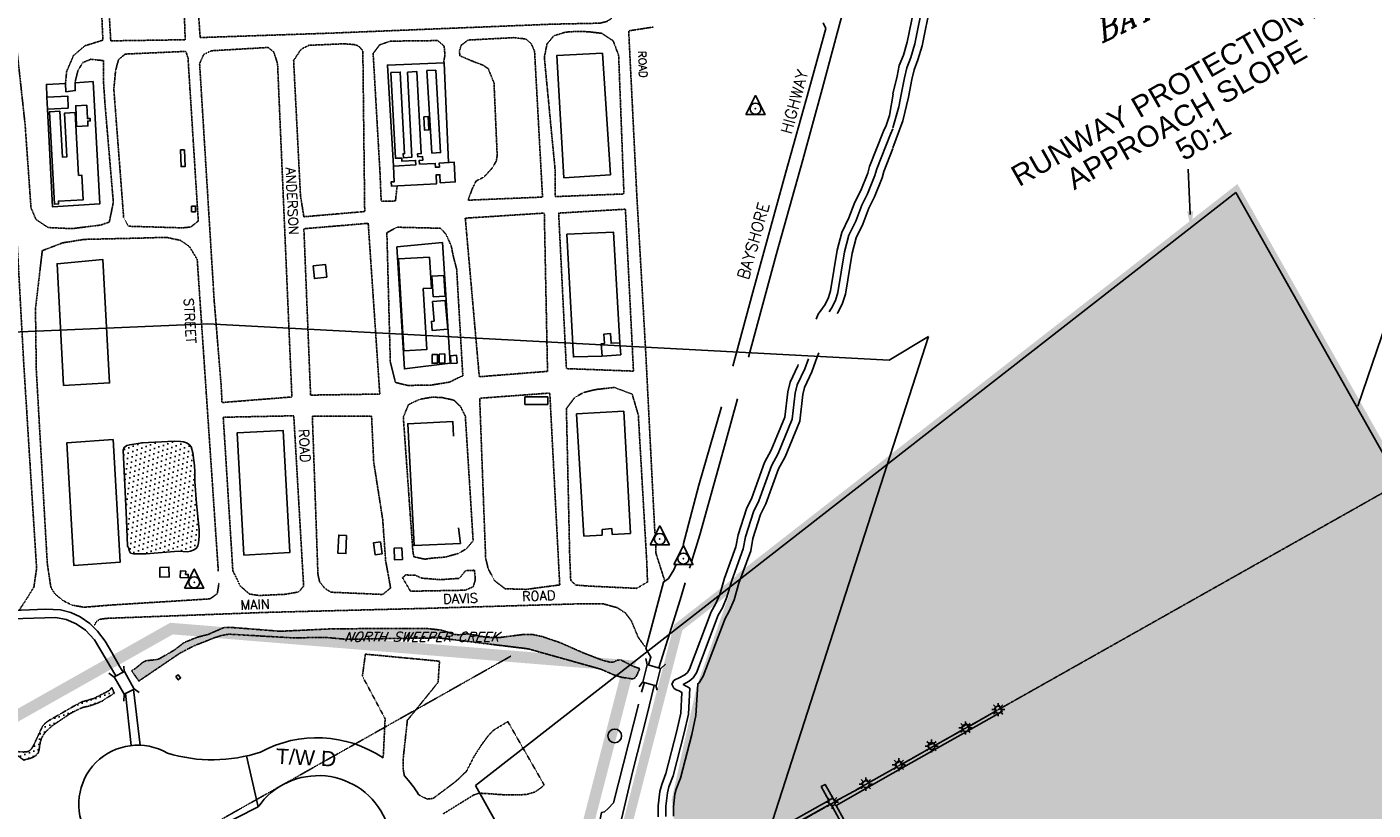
# Model space of a CAD drawing. Header units: feet. Extents: x 0 to 208040, y 0 to 211214.
# Tile 67 of 71: x 199729 to 203259, y 203814 to 205868. Entities that reach past the tile are written whole.
import ezdxf
from ezdxf.enums import TextEntityAlignment as Align

# ---------------------------------------------------------------- set-up
doc = ezdxf.new("R2010")
doc.units = ezdxf.units.FT
doc.header["$LTSCALE"] = 0.5
doc.header["$MEASUREMENT"] = 0
doc.header["$XCLIPFRAME"] = 0
for name, pattern in [('CENTER2', [1.125, 0.75, -0.125, 0.125, -0.125]), ('D100S10', [1, 0.5, 0.5]), ('D80S10', [1, 0.5, 0.5]), ('HIDDEN2', [0.1875, 0.125, -0.0625]), ('PHANTOM2', [1.25, 0.625, -0.125, 0.125, -0.125, 0.125, -0.125])]:
    doc.linetypes.add(name, pattern=pattern)
doc.layers.get('0').update_dxf_attribs({"linetype": 'CONTINUOUS'})
for name, color, linetype in [('1-RPZ', 2, 'CONTINUOUS'), ('1-RUNWAYCL', 5, 'CENTER2'), ('ABBANDONTW', 5, 'HIDDEN2'), ('AIR-PAVED', 1, 'CONTINUOUS'), ('AIR-PAVED-T', 7, 'CONTINUOUS'), ('BRIDGE', 11, 'CONTINUOUS'), ('COAST', 5, 'CONTINUOUS'), ('COAST-LT1', 5, 'D80S10'), ('COAST-LT2', 5, 'D100S10'), ('CONC', 5, 'CONTINUOUS'), ('CONC-PAD', 5, 'CONTINUOUS'), ('DOCK-SEAWALL', 11, 'CONTINUOUS'), ('EX-ELECGATE', 11, 'CONTINUOUS'), ('f-apboundarytext', 42, 'CONTINUOUS'), ('f-atseasement', 251, 'CENTER2'), ('F-BRL', 110, 'PHANTOM2'), ('F-EASEMENTHATCH', 1, 'CONTINUOUS'), ('Future Property Line', 251, 'PHANTOM2'), ('HV-CONTROL', 11, 'CONTINUOUS'), ('image', 7, 'CONTINUOUS'), ('LAKE', 11, 'CONTINUOUS'), ('MA-BLDG', 11, 'CONTINUOUS'), ('MI-BLDG', 11, 'CONTINUOUS'), ('R-DIRT', 11, 'HIDDEN2'), ('R-DIRT-T', 1, 'CONTINUOUS'), ('R-PAVED', 11, 'CONTINUOUS'), ('R-PAVED-T', 1, 'CONTINUOUS'), ('RUNWAYLIGHTS', 11, 'CONTINUOUS'), ('STREAM', 11, 'PHANTOM2'), ('TAXIWYPAVED', 5, 'CONTINUOUS'), ('TEXT', 1, 'CONTINUOUS'), ('Water', 5, 'CONTINUOUS')]:
    doc.layers.add(name, color=color, linetype=linetype)
doc.styles.add('ARIAL', font='ARIAL.TTF')
doc.styles.add('CVFONT05', font='ROMANC')
picture_1 = doc.add_image_def('image1.jpg', size_in_pixel=(2000, 2400))

# ---------------------------------------------------------------- blocks, each defined once
blk = doc.blocks.new('HV-CONTROL', base_point=(0, 18.8))
blk.add_lwpolyline([(-25.1, 3.2), (24.9, 3.2), (-0.1, 53.2)], close=True)
blk.add_circle((-0.1, 18.8), 14.4)
blk.add_point((-0.1, 18.8))

msp = doc.modelspace()

# ---------------------------------------------------------------- hatches: boundary and pattern name
at = {"layer": 'F-EASEMENTHATCH'}
h = msp.add_hatch(dxfattribs=at)
h.set_pattern_fill('AR-SAND', color=256, scale=20, style=0)
h.set_pattern_definition([(37.5, (0, 0), (-1.259867, 38.5364754), [0, -30.4, 0, -34, 0, -32.5]), (7.5, (0, 0), (35.395534, 56.442921), [0, -16.4, 0, -27.4, 0, -10.5]), (327.5, (-24.6, 0), (62.2828372, 0.113181), [0, -10, 0, -36, 0, -47]), (317.5, (-24.6, 0), (60.122532, 17.553511), [0, -5, 0, -23.6, 0, -27])])
h.paths.add_polyline_path([(202898.7, 205433.2), (201598, 204418.8), (201498, 204137), (201432.5, 203841), (201444, 203740), (201504, 203760.5), (201571, 203745.5), (201597.5, 203697), (201578.5, 203657.5), (201535.5, 203648), (201541.5, 203625.5), (201539.5, 203588), (201524.5, 203550.5), (201440, 203505.5), (201387, 203129), (201363.9, 203065.3), (201396.5, 203007.5), (203758.3, 203908.8)])
at = {"layer": 'Water'}
h = msp.add_hatch(dxfattribs=at)
h.set_pattern_fill('DOTS', color=256, scale=200, angle=20, style=0)
h.paths.add_polyline_path([(199993.1, 204506.7), (199990.1, 204575.3), (199981.4, 204757.8), (199984.3, 204765.3), (199991.4, 204769.8), (199999.1, 204772.3), (200031.8, 204777.1), (200115, 204781.2), (200131.6, 204780.7), (200139.6, 204779.5), (200147.4, 204776.9), (200154.6, 204772.7), (200160.2, 204766.8), (200164.4, 204751.1), (200168.3, 204718.2), (200169.2, 204701.2), (200169.5, 204676.2), (200173.6, 204618), (200180.6, 204548.8), (200180.9, 204531.3), (200179.6, 204514.8), (200177.3, 204506.9), (200172.9, 204500.1), (200165.5, 204496.2), (200158, 204493.1), (200150.1, 204491.7), (200127.1, 204493), (200041.8, 204486.4), (200009.2, 204486.2), (200001.3, 204488), (199997.2, 204495.1), (199995.7, 204503)])
h = msp.add_hatch(dxfattribs=at)
h.set_pattern_fill('DOTS', color=256, scale=200, angle=20, style=0)
h.paths.add_polyline_path([(200003.6, 204180), (200012.9, 204184.8), (200033.8, 204202.1), (200042, 204206), (200068, 204208.7), (200076.5, 204211.1), (200116.5, 204234.2), (200139.6, 204252.2), (200146.9, 204255.8), (200176.2, 204267.6), (200204.2, 204274.7), (200245, 204292.4), (200260.4, 204293.6), (200393.8, 204283.2), (200536.1, 204289.9), (200778.9, 204290.3), (200815.3, 204286.4), (200849.6, 204275.2), (200860.5, 204273.9), (200885.4, 204276.4), (200932.4, 204267.8), (200953.5, 204266.4), (200971.8, 204267.1), (201033.4, 204275.1), (201055.4, 204274.7), (201081.1, 204269.1), (201126.6, 204253.6), (201192.4, 204224.7), (201240.9, 204206.3), (201257.9, 204202.3), (201267.3, 204202), (201277.4, 204207.5), (201286.3, 204208), (201318.9, 204191.3), (201336.3, 204185.4), (201326.2, 204162.8), (201318.8, 204158.1), (201288.8, 204162.5), (201269.5, 204168.3), (201234.7, 204183.6), (201043.3, 204237.2), (200809.1, 204265.8), (200566.5, 204262.1), (200509.6, 204267.1), (200428.4, 204265.8), (200259.8, 204275.4), (200241.3, 204272.6), (200223.9, 204267.2), (200166.8, 204244.6), (200130.4, 204225.7), (200022.8, 204152.7)])
h = msp.add_hatch(dxfattribs=at)
h.set_pattern_fill('DOTS', color=256, scale=200, angle=20, style=0)
h.paths.add_polyline_path([(199656.2, 203965.4), (199663.1, 203964.6), (199671.7, 203964.4), (199679.6, 203966.1), (199687.7, 203966.4), (199694.9, 203969.7), (199702.8, 203967.9), (199720.1, 203966.6), (199728.5, 203966.9), (199736.3, 203969.7), (199742.2, 203976.4), (199747.3, 203985), (199770.4, 204034.4), (199776.1, 204040.9), (199786.5, 204049), (199867.5, 204095.5), (199875, 204098.5), (199904.2, 204106.8), (199940, 204125), (199946.8, 204129.4), (199952, 204135.9), (199958.4, 204120.6), (199933.9, 204105.4), (199927.3, 204100.7), (199917.2, 204096), (199896.9, 204088.4), (199874.7, 204083), (199867.1, 204079.9), (199844.6, 204068.6), (199793.4, 204033.9), (199777.5, 204018.2), (199772.3, 204011.4), (199767.7, 204002.7), (199764.4, 203992.8), (199761.1, 203971.9), (199758.8, 203963.8), (199753.1, 203957.7), (199743.7, 203951.8), (199721.1, 203945.3), (199707.6, 203955.4), (199699.5, 203957.5), (199682.9, 203952.9), (199666.5, 203951.7), (199657.5, 203951.5)])

# ---------------------------------------------------------------- linework, layer by layer
at = {"layer": '1-RPZ'}
for p, q in [((202779.4, 205375.5), (202773.8, 205494.7)), ((200905.3, 203878.6, 17.9), (202898.7, 205433.2, 17.9)), ((202898.7, 205433.2, 17.9), (203758.3, 203908.8, 17.9)), ((200905.3, 203878.6), (201396.5, 203007.5))]:
    msp.add_line(p, q, dxfattribs=at)
msp.add_solid([(202787.4, 205384.6), (202771.5, 205383.9), (202781.7, 205336.3)], dxfattribs=at)
at = {"layer": '1-RUNWAYCL'}
msp.add_line((194428.7, 199652.5), (203328.5, 204671), dxfattribs=at)
at = {"layer": 'ABBANDONTW'}
for p, q in [((200616.7, 204223.2, 8.3), (200609, 204165.2, 8.3)), ((200811.1, 204204.7, 8.3), (200616.7, 204223.2, 8.3)), ((200807.4, 204149.3, 8.3), (200811.1, 204204.7, 8.3)), ((200609, 204165.2, 8.3), (200668.5, 204054, 8.3)), ((200726.8, 204049.7, 8.3), (200807.4, 204149.3, 8.3)), ((200668.5, 204054, 8.3), (200663.5, 203951.4, 8.3)), ((200715.9, 203949.3, 8.3), (200726.8, 204049.7, 8.3)), ((200990.2, 204046.3, 8.3), (200953.5, 204024.2, 8.3)), ((201085.2, 203880.8, 8.3), (200990.2, 204046.3, 8.3)), ((200938.1, 204008.4, 8.3), (200919.4, 203982.8, 8.3)), ((200953.5, 204024.2, 8.3), (200938.1, 204008.4, 8.3)), ((200919.4, 203982.8, 8.3), (200900.9, 203953.6, 8.3)), ((200716, 203920.6, 8.3), (200715.9, 203949.3, 8.3)), ((200900.9, 203953.6, 8.3), (200881.9, 203916.2, 8.3)), ((200719, 203904.2, 8.3), (200716, 203920.6, 8.3)), ((200881.9, 203916.2, 8.3), (200854.2, 203889.8, 8.3)), ((200854.2, 203889.8, 8.3), (200794, 203844.7, 8.3)), ((201062.2, 203862, 8.3), (201077.8, 203873.5, 8.3)), ((201077.8, 203873.5, 8.3), (201085.2, 203880.8, 8.3)), ((200766.7, 203848.8, 8.3), (200756.4, 203854.8, 8.3)), ((200779.1, 203843.4, 8.3), (200766.7, 203848.8, 8.3)), ((200794, 203844.7, 8.3), (200779.1, 203843.4, 8.3)), ((200820.3, 203804.2, 8.3), (200899.4, 203853.2, 8.3)), ((200899.4, 203853.2, 8.3), (200914.7, 203858.7, 8.3)), ((200914.7, 203858.7, 8.3), (200935.2, 203857.7, 8.3)), ((200935.2, 203857.7, 8.3), (200974.7, 203854.8, 8.3)), ((200974.7, 203854.8, 8.3), (201015.6, 203854, 8.3)), ((201015.6, 203854, 8.3), (201039.6, 203855.5, 8.3)), ((201039.6, 203855.5, 8.3), (201062.2, 203862, 8.3))]:
    msp.add_line(p, q, dxfattribs=at)
at = {"layer": 'AIR-PAVED'}
msp.add_line((200522.8, 203893.3), (200522.8, 203893.3), dxfattribs=at)
at = {"layer": 'BRIDGE'}
for points in [[(199984.4, 204177.7), (199983.2, 204192.1)], [(201355.3, 204195.2), (201352.4, 204211.5)], [(201391.7, 204185.9), (201403.4, 204196.9)], [(199958.5, 204163), (199944.1, 204173.5)], [(201343.1, 204149.6), (201334.6, 204137.9)], [(199984.1, 204117), (199983.3, 204099.5)], [(200010.6, 204132), (200023.4, 204122.9)], [(201378.7, 204141), (201381.7, 204128.6)]]:
    msp.add_lwpolyline(points, dxfattribs=at)
msp.add_lwpolyline([(201360.9, 204194.5), (201390.9, 204185.2), (201379.5, 204140.3), (201343.9, 204149.6), (201355.3, 204195.2)], close=True, dxfattribs=at)
at = {"layer": 'BRIDGE', "elevation": 11.3}
msp.add_lwpolyline([(200010.2, 204131.2), (199985.4, 204177.5), (199958, 204163.4), (199983.9, 204118.1)], close=True, dxfattribs=at)
at = {"layer": 'COAST'}
msp.add_lwpolyline([(202000, 205692.5), (202010.9, 205738.6), (202016.7, 205766.4), (202027.6, 205794), (202037.7, 205827.9), (202059.9, 205937.5)], dxfattribs=at)
at = {"layer": 'COAST', "elevation": 5}
for points in [[(201798.9, 205101.5), (201804.2, 205114.4), (201821.9, 205140.2), (201830.8, 205158.1), (201836.2, 205175.9), (201853.8, 205282.3), (201865.6, 205328.5), (201884.4, 205366.7), (201900, 205408.2), (201915.5, 205438.7), (201933.9, 205484.5), (201938.4, 205501.5), (201974.9, 205594.4), (201982.2, 205609.6), (201991.3, 205635.8), (202000.3, 205691.5)], [(201384.5, 203796.3), (201384.8, 203825.8), (201389.1, 203863.2), (201393.7, 203881.3), (201404.7, 203910.3), (201433.4, 204021.8), (201443.8, 204068.2), (201446.8, 204122.7), (201439.5, 204127.1), (201431.6, 204129.2), (201425.1, 204134.3), (201420, 204144.2), (201425.2, 204153.7), (201430.2, 204156.9), (201437.9, 204160), (201454.4, 204169.2), (201461.3, 204175), (201467, 204183.6), (201523.5, 204333.7), (201534.7, 204353.9), (201545.7, 204379.4), (201558.2, 204422.2), (201588.3, 204504.5), (201593.9, 204535.9), (201615.8, 204604.2), (201629.7, 204632.7), (201663.2, 204725.3), (201680.9, 204757.8), (201716.5, 204844.1), (201724, 204911), (201730.4, 204935.9), (201750.4, 204978.8), (201751.8, 204982.7)]]:
    msp.add_lwpolyline(points, dxfattribs=at)
at = {"layer": 'COAST-LT1'}
msp.add_lwpolyline([(202000, 205602.8), (202015.7, 205658.3), (202021.5, 205690.5), (202030.4, 205734.2), (202036, 205760.6), (202046.5, 205787.4), (202057.2, 205823.1), (202079.1, 205931.8)], dxfattribs=at)
at = {"layer": 'COAST-LT1', "elevation": 5}
for points in [[(201832.7, 205120.6), (201839.2, 205130), (201849.5, 205150.7), (201855.7, 205171.3), (201873.4, 205278.2), (201884.5, 205321.5), (201902.8, 205358.7), (201918.4, 205400.1), (201933.7, 205430.4), (201952.9, 205478.1), (201957.5, 205495.2), (201993.3, 205586.4), (202000, 205600.4)], [(201404.5, 203797.6), (201404.8, 203824.6), (201408.8, 203859.6), (201412.8, 203875.3), (201423.8, 203904.3), (201452.9, 204017.1), (201463.6, 204065.5), (201467.5, 204133.6), (201450.3, 204144), (201465.7, 204152.6), (201476.4, 204161.5), (201484.9, 204174.5), (201541.7, 204325.3), (201552.7, 204345), (201564.5, 204372.6), (201577.2, 204416), (201607.7, 204499.3), (201613.4, 204531.1), (201634.4, 204596.7), (201648.1, 204624.9), (201681.5, 204717.1), (201699, 204749.1), (201736.1, 204839), (201743.8, 204907.4), (201749.3, 204929.1), (201768.9, 204971.2), (201778.5, 204997.7)]]:
    msp.add_lwpolyline(points, dxfattribs=at)
at = {"layer": 'COAST-LT2'}
msp.add_lwpolyline([(202000, 205550.2), (202026.3, 205621.6), (202041, 205683.4), (202049.9, 205729.8), (202055.2, 205754.9), (202065.4, 205780.9), (202076.6, 205818.2), (202098.4, 205926)], dxfattribs=at)
at = {"layer": 'COAST-LT2', "elevation": 5}
for points in [[(201853.8, 205115.9), (201856.5, 205119.9), (201868.1, 205143.3), (201875.2, 205166.7), (201893, 205274.1), (201903.3, 205314.5), (201921.2, 205350.8), (201936.7, 205392.1), (201951.9, 205422.1), (201971.9, 205471.8), (201976.5, 205489), (202000, 205548.9)], [(201424.6, 203798.8), (201424.8, 203823.3), (201428.5, 203856), (201431.9, 203869.2), (201442.9, 203898.2), (201472.3, 204012.4), (201483.5, 204062.7), (201488.1, 204144.5), (201487.6, 204144.8), (201491.5, 204148.1), (201502.8, 204165.4), (201559.8, 204316.8), (201570.7, 204336.2), (201583.4, 204365.9), (201596.2, 204409.7), (201627.1, 204494), (201632.8, 204526.3), (201653, 204589.2), (201666.6, 204617), (201699.7, 204708.8), (201717.1, 204740.5), (201755.6, 204834), (201763.5, 204903.8), (201768.2, 204922.4), (201787.4, 204963.6), (201801.5, 205002.6), (201805.8, 205013.2)]]:
    msp.add_lwpolyline(points, dxfattribs=at)
at = {"layer": 'CONC'}
msp.add_line((200335.3, 203822.5, -0.9), (200304.7, 203956.2), dxfattribs=at)
at = {"layer": 'CONC-PAD'}
for points, elevation in [([(200690.4, 205502.8), (200674.5, 205767.6), (200823.4, 205773.5), (200834.3, 205512.1)], 22.5), ([(199783.4, 205651.9), (199796.6, 205395.9), (199920.4, 205403.5), (199902.8, 205724.2), (199855.7, 205720.8), (199856, 205700.8), (199831.5, 205697.7), (199830.5, 205719.1), (199780.6, 205717), (199781.6, 205683.2)], 29.5), ([(201237.4, 205004.8), (201162.1, 205002.4), (201145.3, 205324.1), (201267.6, 205329.2), (201284.3, 205039.7)], 29.2), ([(201294.4, 204859.8), (201170.4, 204853.1)], 40.4), ([(201311.5, 204539.9), (201294.4, 204859.8)], 42), ([(200861.1, 204554.7), (200866, 204513.4), (200744.3, 204508.2), (200727.9, 204827.2), (200845.9, 204833.5), (200847.6, 204795)], 27.6), ([(201170.4, 204853.1), (201189.9, 204532.9)], 42), ([(201237.4, 204549.7), (201262.6, 204552.2)], 42), ([(201237.9, 204535.1), (201237.4, 204549.7)], 42), ([(201262.6, 204552.2), (201264.2, 204536.8)], 42), ([(201264.2, 204536.8), (201311.5, 204539.9)], 42), ([(201189.9, 204532.9), (201237.9, 204535.1)], 42)]:
    msp.add_lwpolyline(points, dxfattribs=dict(at, elevation=elevation))
for points, elevation in [([(201238.4, 205798.5), (201259.2, 205479.9), (201137.3, 205472.4), (201118.7, 205792.4)], 15.3), ([(200818.8, 205302.1), (200839.1, 204986.3), (200719.1, 204970.8), (200699.5, 205290.8)], 16.1), ([(199825, 204927.1), (199808.6, 205246.9), (199928.4, 205257.6), (199945.9, 204934.5)], 18.7), ([(199955.8, 204785.7), (199973.9, 204464.7), (199851.9, 204455.8), (199834, 204777.6)], 19), ([(200298.1, 204482.6), (200280.5, 204803), (200401.5, 204809.5), (200418.7, 204489.7)], 18.7)]:
    msp.add_lwpolyline(points, close=True, dxfattribs=dict(at, elevation=elevation))
at = {"layer": 'DOCK-SEAWALL', "elevation": 17.2}
for points in [[(202000, 203911), (202286.7, 204073), (202277.3, 204089.7), (202266.9, 204082.4), (202271, 204074.2), (202196.6, 204032), (202193.6, 204040.1), (202181.6, 204032), (202183.3, 204024.6), (202110, 203983.9), (202106.1, 203990.2), (202091.8, 203984), (202095.6, 203975.6), (202022.6, 203934.1), (202018.5, 203942.2), (202007.1, 203935.5), (202010.1, 203926.9), (202000, 203921.3)], [(202000, 203921.3), (201936, 203885.4), (201931.6, 203893.6), (201918.8, 203885.4), (201923.1, 203877), (201847.8, 203836.7), (201821.9, 203881.5), (201811.9, 203876.1), (201832.2, 203839.5), (201666.7, 203746.7)], [(201871.6, 203789.5), (201850.9, 203826.8), (202000, 203911)], [(201760.4, 203787.6), (201837.3, 203831), (201863.2, 203783)]]:
    msp.add_lwpolyline(points, dxfattribs=at)
at = {"layer": 'EX-ELECGATE'}
msp.add_circle((201270.5, 204008.9), 18, dxfattribs=at)
at = {"layer": 'f-apboundarytext', "color": 1}
msp.add_line((203218.5, 204873.6), (203318.5, 205165), dxfattribs=at)
msp.add_solid([(203234.2, 204868.2), (203202.7, 204879), (203186, 204779)], dxfattribs=at)
at = {"layer": 'f-atseasement', "const_width": 30}
msp.add_lwpolyline([(201324, 202979.8), (203758.3, 203908.8), (202898.7, 205433.2), (201598, 204418.8)], dxfattribs=at)
at = {"layer": 'F-BRL', "ltscale": 2}
msp.add_line((196948.5, 201934.3), (200997.7, 204217.7), dxfattribs=at)
at = {"layer": 'Future Property Line'}
msp.add_lwpolyline([(201073.2, 202884.1, 25, 25, 0), (201437, 204293.2, 25, 25, 0), (201598, 204418.8, 25, 25, 0), (201498, 204137, 25, 25, 0), (201432.5, 203841, 25, 25, 0), (201444, 203740, 25, 25, 0), (201504, 203760.5, 25, 25, 0), (201571, 203745.5, 25, 25, 0), (201597.5, 203697, 25, 25, 0), (201578.5, 203657.5, 25, 25, 0), (201535.5, 203648, 25, 25, 0), (201541.5, 203625.5, 25, 25, 0), (201539.5, 203588, 25, 25, 0), (201524.5, 203550.5, 25, 25, 0), (201440, 203505.5, 25, 25, 0), (201387, 203129, 25, 25, 0), (201334.4, 202983.8, 30, 30, 0), (201073.2, 202884.1, 0, 0, 0)], format="xyseb", dxfattribs=at)
at = {"layer": 'Future Property Line', "const_width": 30}
msp.add_lwpolyline([(197641.4, 202899.1), (200108.4, 204290.2), (201307.7, 204192.4), (200939.4, 202765.9, -0.114582), (200730.1, 202364.8), (200318.5, 201885, -0.081769), (199958.5, 201566), (199518, 201274, 0.24035)], format="xyb", dxfattribs=at)
at = {"layer": 'LAKE', "elevation": 17.1}
msp.add_lwpolyline([(199993.1, 204506.7), (199993.1, 204506.7), (199990.1, 204575.3), (199981.4, 204757.8), (199984.3, 204765.3), (199991.4, 204769.8), (199999.1, 204772.3), (200031.8, 204777.1), (200115, 204781.2), (200131.6, 204780.7), (200139.6, 204779.5), (200147.4, 204776.9), (200154.6, 204772.7), (200160.2, 204766.8), (200164.4, 204751.1), (200168.3, 204718.2), (200169.2, 204701.2), (200169.5, 204676.2), (200173.6, 204618), (200180.6, 204548.8), (200180.9, 204531.3), (200179.6, 204514.8), (200177.3, 204506.9), (200172.9, 204500.1), (200165.5, 204496.2), (200158, 204493.1), (200150.1, 204491.7), (200127.1, 204493), (200041.8, 204486.4), (200009.2, 204486.2), (200001.3, 204488), (199997.2, 204495.1), (199995.7, 204503)], close=True, dxfattribs=at)
at = {"layer": 'MA-BLDG'}
for p, q in [((201034.4, 204898.1), (201094.9, 204898.1)), ((201034.4, 204877.9), (201034.4, 204898.1)), ((201094.9, 204898.1), (201094.9, 204877.9)), ((201094.9, 204877.9), (201034.4, 204877.9))]:
    msp.add_line(p, q, dxfattribs=at)
for points, elevation in [([(200727, 205749.4), (200738.5, 205525.8), (200716.3, 205524.6), (200715.7, 205535.1), (200719.2, 205535.3), (200708.1, 205749.4), (200683.9, 205748.1), (200695.5, 205523.1), (200711.9, 205523.9), (200712.3, 205515.7), (200748.4, 205517.6), (200749, 205505.9), (200690.4, 205502.8), (200692.5, 205461.7), (200684.3, 205461.3), (200684.9, 205450.4), (200803.5, 205456.5), (200802.3, 205479.5), (200812, 205480), (200813.1, 205459), (200852.3, 205461.1), (200849.6, 205512.8), (200810.4, 205510.8), (200810.9, 205500), (200800.5, 205499.5), (200799.9, 205509.9), (200758.7, 205507.8), (200758.2, 205517.7), (200767, 205518.1), (200766.5, 205528), (200753.9, 205527.3), (200753.5, 205535.2), (200763.1, 205535.7), (200752, 205750.7)], 37), ([(200801.1, 205754.6), (200814, 205538.1), (200791.1, 205536.8), (200778.2, 205753.2)], 27.3), ([(199837.9, 205655), (199783.4, 205651.9), (199781.6, 205683.2), (199836.2, 205686.3)], 28.7), ([(199815.5, 205646.8), (199822.3, 205526.4), (199834, 205527.1), (199827.6, 205641.4), (199855.5, 205643), (199864.7, 205478.2), (199873.5, 205478.7), (199877.1, 205414.4), (199812, 205410.8), (199812.4, 205403.4), (199801.9, 205402.9), (199788.2, 205645.3)], 30.3), ([(199886.5, 205662.2), (199888, 205627.1), (199895.3, 205627.4), (199895.5, 205621), (199888.7, 205620.7), (199889.2, 205608), (199859.7, 205606.7), (199857.4, 205661)], 28.4), ([(200769.7, 205631.8), (200771.6, 205597.2), (200783.3, 205597.8), (200781.4, 205632.5)], 28.4), ([(200142.6, 205545.5), (200144.1, 205501.6), (200133.7, 205501.3), (200132.2, 205545.2)], 23.6), ([(200161, 205397.4), (200160.9, 205382.9), (200171.5, 205382.9), (200171.6, 205397.4)], 20.9), ([(200515.9, 205211.2), (200483.3, 205208), (200480, 205241.2), (200512.6, 205244.5)], 23.8), ([(200785, 205264.2), (200789.8, 205182.9), (200768.5, 205181.7), (200777.9, 205022), (200717.7, 205018.4), (200703.6, 205259.5)], 30.3), ([(200794.2, 205159.6), (200790.6, 205214), (200822.2, 205216), (200825.7, 205161.6)], 28.1), ([(200792.7, 205147.4), (200797, 205096.3), (200790, 205095.7), (200792, 205071.6), (200832.7, 205075), (200826.3, 205150.2)], 26), ([(201284.3, 205039.7), (201261.1, 205038.2), (201259.4, 205063.7), (201242, 205062.5), (201243.7, 205037.4), (201235.3, 205036.8), (201237.4, 205004.8), (201286.5, 205008.1)], 25.2), ([(200791.6, 205008.5), (200791.5, 204985.8), (200805.7, 204985.7), (200805.9, 205008.4)], 26.5), ([(200810, 205010.1), (200810.4, 204985.8), (200825, 204986.1), (200824.7, 205010.3)], 26.5), ([(200839.7, 205005.7), (200841, 204985.3), (200857.3, 204986.3), (200856, 205006.8)], 22.2), ([(200567.4, 204534.5), (200565.5, 204486.9), (200544.9, 204487.7), (200546.8, 204535.4)], 23.3), ([(200656.5, 204517.4), (200660.4, 204486.1), (200642, 204483.9), (200638.1, 204515.1)], 23.6), ([(200712.6, 204501.9), (200713.7, 204471), (200693.5, 204470.3), (200692.4, 204501.3)], 23), ([(200077.5, 204450.7), (200078.2, 204424.9), (200102.3, 204425.5), (200101.7, 204451.3)], 27.6), ([(200151.9, 204423.2), (200152.3, 204432.1), (200145.4, 204432.4), (200145.8, 204440.9), (200131.7, 204441.6), (200130.9, 204424.2)], 24.4)]:
    msp.add_lwpolyline(points, close=True, dxfattribs=dict(at, elevation=elevation))
at = {"layer": 'MI-BLDG', "elevation": 24.6}
msp.add_lwpolyline([(200119.4, 204164.3), (200125.9, 204155.8), (200132.2, 204160.7), (200125.7, 204169.1)], close=True, dxfattribs=at)
at = {"layer": 'R-DIRT'}
for points, elevation in [([(200841.8, 205973), (200834.9, 206307.8), (201150.2, 206328.3), (201202.5, 206326.4), (201223.2, 206316.2), (201243.3, 206286.1), (201262.5, 206019.9), (201267.7, 205904.6), (201261.2, 205889.4), (201250.1, 205882.1), (201231.1, 205877.4), (201105.9, 205874.8), (200849.3, 205864.4), (200525.9, 205851.3), (200183.6, 205839.7), (200173.1, 205987.2), (200150.9, 206402.2), (200140.7, 206748.6), (200145.8, 206758.9), (200159.5, 206762.7), (200209.4, 206760.7), (200217, 206744.5), (200223.2, 206683.6)], 9.3), ([(199778.5, 206660.8), (199781.1, 206697.9), (199778.1, 206720.5), (199752.7, 206724.2), (199684.4, 206724.2), (199674.2, 206715.3), (199702.1, 206348.5), (199698.6, 205938.4), (199704.3, 205797.6), (199724.5, 205612), (199740, 205393.5), (199753.2, 205362.5), (199785.1, 205341.6), (199847.6, 205338.8), (199922.2, 205348), (199945.3, 205356.1), (199955.9, 205407.9), (199934.2, 205662.9), (199929.9, 205727.4), (199930.4, 205779.1), (199896.7, 205782.8), (199875.5, 205774), (199863, 205752.6), (199855.2, 205720.6)], 13.6), ([(199830.3, 205717.8), (199833.6, 205751.1), (199851.4, 205792.3), (199880.9, 205818), (199928.5, 205832.9), (199920.2, 206020.4), (199907.8, 206262), (199804.7, 206253.7)], 13.6), ([(201372.1, 205867.4), (201307.1, 205857.3), (201316.9, 205658.8), (201328.4, 205426.3), (201343.7, 205157.6), (201352.2, 205006.7), (201368.1, 204691.1), (201375.8, 204540.2)], 10.2), ([(200822, 205774.9), (200825.4, 205794.7), (200823.2, 205817.2), (200806.6, 205831.8), (200681.1, 205830.3), (200653.9, 205820.4), (200637.1, 205797.9), (200655.1, 205484.7), (200658.2, 205410.7), (200695.6, 205411.3), (200699.9, 205449.8)], 13.2), ([(199709.8, 204339.6), (199728.5, 204368), (199747.7, 204399.2), (199754.7, 204448.4), (199721, 204984.3), (199699.4, 205380.4), (199674.7, 205635.9), (199641.1, 205595.3), (199577.4, 205529.3), (199515.6, 205473), (199451.1, 205422.3), (199375, 205379.7), (199290.4, 205335), (199220.6, 205305.5), (199153, 205284.9), (199103.8, 205267.2), (199069.4, 205257.5)], 13.4), ([(200232.1, 204409.9), (200232.2, 204405.2), (200228.4, 204381.6), (200209.2, 204368.1), (199949.1, 204351.9), (199879.4, 204346.2), (199847.7, 204351.6), (199823.6, 204364), (199802.7, 204381.2), (199792.2, 204398), (199782.7, 204460.9), (199753.8, 204970), (199751.8, 205129), (199769.6, 205281.1), (199822.7, 205301.4), (199879.6, 205310.6), (200024.3, 205313.9)], 11.8), ([(200024.3, 205313.9), (200094.2, 205316), (200132.1, 205308), (200155, 205292.2), (200175.8, 205258.3), (200231.1, 204442), (200231.1, 204440.8)], 11.8), ([(201341.8, 204685.7), (201332.4, 204849.8), (201316.3, 204904.9), (201269.6, 204922.4), (201221.9, 204917.1), (201188.7, 204909.2), (201165.7, 204896), (201143.8, 204867.2), (201152.5, 204479.5), (201155.1, 204417.3), (201167.8, 204404.4), (201203.3, 204401.6), (201328.5, 204395.7), (201356.4, 204412.4), (201354.6, 204465.7), (201353.7, 204479.5)], 13.2), ([(201353.7, 204479.5), (201341.8, 204685.5)], 13.2), ([(201378.5, 204508.2), (201378.4, 204488.2), (201401.7, 204415)], 10.2), ([(201349.6, 204243.2), (201332, 204267.4), (201314, 204310.7), (201298.4, 204331.1), (201276.9, 204345.2), (201241.1, 204354.8), (201167.2, 204354.8), (200759.5, 204342.8), (200357.3, 204332.7), (199941.4, 204317.2), (199921, 204314.8), (199911, 204308.5), (199906, 204297.7)], 12.6)]:
    msp.add_lwpolyline(points, dxfattribs=dict(at, elevation=elevation))
for points, elevation in [([(199938.2, 206023.9), (199949.1, 205831.1), (200144.4, 205834), (200138.9, 205985.9), (200126.2, 206269.9), (199930.5, 206260.2), (199939.9, 206025.2)], 14.1), ([(201114.3, 205422.8), (201294.7, 205429.7), (201280.8, 205793.4), (201266.3, 205831.2), (201236.2, 205850.9), (201200.1, 205855.1), (201166.6, 205855.7), (201141, 205853.8), (201110.8, 205844.3), (201092.8, 205822.9), (201086, 205787.3), (201114, 205495)], 11.3), ([(200240.9, 204882.9), (200424.1, 204897.4), (200386.5, 205771.1), (200376.5, 205802.1), (200361.5, 205813.7), (200212.9, 205805.1), (200192.6, 205795.2), (200182.1, 205771.2), (200220.4, 205149), (200238.6, 204927.9)], 14.2), ([(200455.4, 205369.9), (200615, 205383.6), (200610.1, 205804.6), (200599.7, 205817.1), (200587, 205821.5), (200560.9, 205823.4), (200469, 205819.5), (200448.5, 205809.4), (200428.6, 205779.6), (200446.6, 205425.1)], 10.5), ([(200885.7, 205413.3), (201081.2, 205421.5), (201060.4, 205803.3), (201051.6, 205824), (201036.9, 205836.1), (201005.5, 205839.5), (200885.8, 205833.1), (200867.9, 205819.5), (200863.3, 205804.6), (200864.6, 205791.9), (200894.8, 205778.9), (200926.1, 205766.9), (200939, 205757.9), (200954, 205720.6), (200962.3, 205531.2), (200960.2, 205516.9), (200950.8, 205499.3), (200928.1, 205474.3), (200906.9, 205463.4), (200898.5, 205447)], 11), ([(200145.9, 205803.5), (199987, 205796.4), (199969.3, 205781.7), (199961.7, 205752.6), (199957.2, 205703.7), (199983, 205367.3), (199995.5, 205345), (200137.3, 205340.8), (200158.7, 205343.1), (200178.6, 205358.7), (200151.6, 205787.1)], 9.9), ([(201319.7, 204965.2), (201298.5, 205389.7), (201123.5, 205379.5), (201143.8, 204971.8)], 11.3), ([(200455.5, 205338.5), (200473.1, 204902.3), (200654.5, 204905.1), (200624.2, 205352.7)], 11.8), ([(201094.3, 204964.6), (201085.9, 205379.5), (200878.7, 205366.2), (200915.4, 204950.5)], 12.9), ([(200846.5, 205270.2), (200841.7, 205294.2), (200827.6, 205325), (200813.4, 205339.8), (200699.4, 205342.5), (200673.1, 205328), (200682.1, 204988.9), (200695.4, 204935.4), (200727.7, 204927.9), (200785.9, 204928.1), (200837.1, 204936.3), (200872.2, 204953.4), (200856.1, 205232.3)], 10.7), ([(200878.8, 204847.1), (200866.3, 204872.4), (200848.6, 204889.1), (200815.2, 204896.4), (200790.2, 204896.6), (200760.3, 204891.6), (200729.7, 204877.5), (200716.2, 204844.4), (200741.2, 204493.4), (200743.8, 204478.4), (200773.1, 204472.2), (200791.5, 204474.8), (200826.4, 204477.7), (200860, 204487), (200881.2, 204499.2), (200899.3, 204520.4)], 12.6), ([(201126.3, 204404.7), (201100.3, 204907.7), (200916.4, 204894.1), (200932.1, 204474.7), (200938.9, 204446.7), (200955.9, 204415.3), (200983.2, 204394.6), (201038.3, 204393)], 13.4), ([(200454.8, 204401.7), (200429, 204848.1), (200244.1, 204844.3), (200269.2, 204442), (200288.8, 204401.8), (200312.9, 204380.8), (200337.7, 204376.9), (200406.4, 204380.1), (200442.2, 204386.4)], 14.8), ([(200477.7, 204847.1), (200492.3, 204432.6), (200496.9, 204412.4), (200510.1, 204395.9), (200526.8, 204385.5), (200662.3, 204379.7), (200682.9, 204396.8), (200669.9, 204467.8), (200662.2, 204576), (200638.6, 204726.8), (200633, 204846.7)], 11.3), ([(200735, 204388.2), (200879, 204390.8), (200899.7, 204400.1), (200905, 204419.2), (200902.6, 204443.1), (200879.4, 204442), (200863.4, 204422), (200812.4, 204418.4), (200764.4, 204422.5), (200746.7, 204430.4), (200722, 204430.8), (200714.1, 204423.4)], 13.7)]:
    msp.add_lwpolyline(points, close=True, dxfattribs=dict(at, elevation=elevation))
at = {"layer": 'R-PAVED'}
for points, elevation in [([(201621.6, 205001.5), (201693.4, 205270.3), (201764.1, 205519.4), (201814.5, 205704.7), (201859.9, 205874.4), (201990.9, 206349.5), (202000, 206383)], 48.1), ([(201579.8, 204977.9), (201632.8, 205172.1), (201719.5, 205486.8), (201779.3, 205701.5), (201823.6, 205863.7), (201816.8, 205878.4)], 50.6), ([(201471.9, 204464.8), (201493.3, 204536.3), (201560.4, 204774.8), (201592.3, 204892.7)], 48.1), ([(201450.1, 204509.7), (201491.4, 204666.6), (201550.2, 204871.2)], 50.6), ([(201359.2, 204195.2), (201365.2, 204215), (201351.8, 204238.2), (201398.7, 204412), (201411.4, 204421.6), (201425.6, 204444.1), (201431.7, 204458.2)], 50.6), ([(201467, 204448.6), (201469.9, 204458.1)], 48.1), ([(201386.3, 204187.4), (201391.6, 204204.2), (201442.2, 204365.6), (201455.6, 204410.4)], 48.1), ([(199981.7, 204175.9), (199973.3, 204190), (199952.2, 204227.9), (199934.2, 204257), (199914.1, 204283.8), (199894.5, 204303.8), (199868.5, 204320.7), (199844.6, 204332.3), (199817.1, 204339.7), (199778.9, 204341.3), (199605.5, 204334.5)], 14), ([(199574.5, 204312.4), (199804.7, 204319.1), (199831.9, 204314.2), (199858.5, 204302.8), (199883.2, 204286.1), (199906.3, 204260.3), (199937.3, 204209.5), (199962.8, 204166.4)], 14), ([(199987.4, 204119.9), (200002.4, 203983.5)], 14), ([(200026.1, 203984.4), (200008.8, 204130.5)], 14), ([(200902.3, 202500), (200908.5, 202510.8), (200939.2, 202563.7), (200966.3, 202622.1), (200985.3, 202676.7), (201016.9, 202790), (201069.2, 202972.9), (201144.1, 203228.6), (201201, 203427), (201236.7, 203577.9), (201282.3, 203764.4), (201318.4, 203917), (201355.6, 204064.6), (201373.4, 204137.8), (201374.2, 204140.7)], 48.1), ([(201340.7, 204123.2), (201347.5, 204147.4)], 50.6), ([(201165.8, 203421), (201218.4, 203618.2), (201247.6, 203748.1), (201243.4, 203764.6), (201237.9, 203771.5), (201229.5, 203776.3), (201236.2, 203808.4), (201243.3, 203809.4), (201253.5, 203818.3), (201267.5, 203833.7), (201332.9, 204091.6), (201333.1, 204092.4)], 50.6)]:
    msp.add_lwpolyline(points, dxfattribs=dict(at, elevation=elevation))
at = {"layer": 'RUNWAYLIGHTS'}
for p, q in [((202269.7, 204084.1), (202263.9, 204089.9)), ((202276, 204086.8), (202276, 204094.9)), ((202282.4, 204084.1), (202288.1, 204089.9)), ((202190, 204038.8), (202190, 204046.9)), ((202258.9, 204077.8), (202267, 204077.8)), ((202269.7, 204071.4), (202263.9, 204065.7)), ((202276, 204060.7), (202276, 204068.8)), ((202282.4, 204071.4), (202288.1, 204065.7)), ((202285, 204077.8), (202293.1, 204077.8)), ((202172.9, 204029.8), (202181, 204029.8)), ((202183.6, 204036.1), (202177.9, 204041.8)), ((202183.6, 204023.4), (202177.9, 204017.7)), ((202190, 204012.7), (202190, 204020.8)), ((202196.4, 204036.1), (202202.1, 204041.8)), ((202196.4, 204023.4), (202202.1, 204017.7)), ((202199, 204029.8), (202207.1, 204029.8)), ((202084.1, 203982.2), (202092.2, 203982.2)), ((202094.8, 203988.6), (202089.1, 203994.3)), ((202094.8, 203975.9), (202089.1, 203970.1)), ((202101.2, 203991.2), (202101.2, 203999.3)), ((202101.2, 203965.1), (202101.2, 203973.2)), ((202107.6, 203988.6), (202113.3, 203994.3)), ((202107.6, 203975.9), (202113.3, 203970.1)), ((202110.2, 203982.2), (202118.3, 203982.2)), ((202009, 203939.5), (202003.3, 203945.2)), ((202015.4, 203942.1), (202015.4, 203950.2)), ((202021.7, 203939.5), (202027.5, 203945.2)), ((201998.3, 203933.1), (202006.4, 203933.1)), ((202009, 203926.7), (202003.3, 203921)), ((202015.4, 203916), (202015.4, 203924.1)), ((202021.7, 203926.7), (202027.5, 203921)), ((202024.4, 203933.1), (202032.5, 203933.1)), ((201911.8, 203882.3), (201919.9, 203882.3)), ((201922.5, 203888.6), (201916.8, 203894.4)), ((201922.5, 203875.9), (201916.8, 203870.2)), ((201928.9, 203891.3), (201928.9, 203899.4)), ((201928.9, 203865.2), (201928.9, 203873.3)), ((201935.2, 203888.6), (201941, 203894.4)), ((201935.2, 203875.9), (201941, 203870.2)), ((201937.9, 203882.3), (201946, 203882.3)), ((201823.4, 203835), (201831.5, 203835)), ((201834.1, 203841.4), (201828.4, 203847.1)), ((201840.5, 203844), (201840.5, 203852.1)), ((201846.8, 203841.4), (201852.6, 203847.1)), ((201849.5, 203835), (201857.6, 203835)), ((201834.1, 203828.7), (201828.4, 203822.9)), ((201840.5, 203817.9), (201840.5, 203826)), ((201846.8, 203828.7), (201852.6, 203822.9))]:
    msp.add_line(p, q, dxfattribs=at)
for centre in [(202276, 204077.8), (202190, 204029.8), (202101.2, 203982.2), (202015.4, 203933.1), (201928.9, 203882.3), (201840.5, 203835)]:
    msp.add_circle(centre, 9, dxfattribs=at)
at = {"layer": 'STREAM', "elevation": 5}
msp.add_lwpolyline([(200003.5, 204180), (200012.8, 204184.8), (200033.8, 204202.2), (200041.9, 204206), (200067.9, 204208.7), (200076.4, 204211.1), (200116.4, 204234.2), (200139.5, 204252.2), (200146.8, 204255.8), (200176.1, 204267.6), (200204.1, 204274.7), (200244.9, 204292.4), (200260.3, 204293.6), (200393.7, 204283.2), (200536, 204289.9), (200778.8, 204290.3), (200815.2, 204286.4), (200849.6, 204275.2), (200860.4, 204273.9), (200885.4, 204276.4), (200932.3, 204267.8), (200953.4, 204266.4), (200971.7, 204267.1), (201033.3, 204275.1), (201055.3, 204274.7), (201081, 204269.1), (201126.6, 204253.6), (201192.3, 204224.8), (201240.8, 204206.4), (201257.8, 204202.4), (201267.2, 204202), (201277.4, 204207.5), (201286.3, 204208.1), (201318.8, 204191.4), (201336.2, 204185.5), (201326.1, 204162.8), (201318.7, 204158.1), (201288.8, 204162.5), (201269.4, 204168.3), (201234.6, 204183.6), (201043.2, 204237.2), (200809, 204265.8), (200566.4, 204262.2), (200509.5, 204267.2), (200428.3, 204265.8), (200259.7, 204275.5), (200241.2, 204272.6), (200223.8, 204267.2), (200166.7, 204244.6), (200130.4, 204225.7), (200022.8, 204152.7)], close=True, dxfattribs=at)
for points in [[(199656.2, 203965.4), (199663.1, 203964.6), (199671.7, 203964.4), (199679.6, 203966.1), (199687.7, 203966.4), (199694.9, 203969.7), (199702.8, 203967.9), (199720.1, 203966.6), (199728.5, 203966.9), (199736.3, 203969.7), (199742.2, 203976.4), (199747.3, 203985), (199770.4, 204034.4), (199776.1, 204040.9), (199786.5, 204049), (199867.5, 204095.5), (199875, 204098.5), (199904.2, 204106.8), (199940, 204125), (199946.8, 204129.4), (199952, 204135.9), (199958.4, 204120.6)], [(199958.4, 204120.6), (199933.9, 204105.4), (199927.3, 204100.7), (199917.2, 204096), (199896.9, 204088.4), (199874.7, 204083), (199867.1, 204079.9), (199844.6, 204068.6), (199793.4, 204033.9), (199777.5, 204018.2), (199772.3, 204011.4), (199767.7, 204002.7), (199764.4, 203992.8), (199761.1, 203971.9), (199758.8, 203963.8), (199753.1, 203957.7), (199743.7, 203951.8), (199721.1, 203945.3), (199707.6, 203955.4), (199699.5, 203957.5), (199682.9, 203952.9), (199666.5, 203951.7), (199657.5, 203951.5)]]:
    msp.add_lwpolyline(points, dxfattribs=at)
at = {"layer": 'TAXIWYPAVED'}
msp.add_line((200335.3, 203822.5, -0.9), (199949.1, 203627.5), dxfattribs=at)
for centre, radius, start, end in [((200020.2, 203829.5), 155, 59.9918, 210.3735), ((200490, 203691.5, -0.9), 312.5, 56.2776, 118.3439), ((200215.4, 204346.1), 400, 252.8999, 288.406), ((200493.1, 203712.2, -0.9), 192.5, 23.6936, 145.0499), ((200490, 203691.5, -0.9), 312.5, 31.5071, 42.8846)]:
    msp.add_arc(centre, radius, start, end, dxfattribs=at)

# ---------------------------------------------------------------- block references
at = {"layer": 'HV-CONTROL'}
for p in [(201639.7, 205653.3, 11.1), (201388.8, 204525, 14.2), (201450.5, 204473.7, 12.9), (200168, 204411.6, 14)]:
    msp.add_blockref('HV-CONTROL', p, dxfattribs=at)

# ---------------------------------------------------------------- texts
at = {"layer": '1-RPZ', "style": 'ARIAL'}
for s, p in [('RUNWAY PROTECTION ZONE', (202808.9, 205720.3)), ('APPROACH SLOPE ', (202792.2, 205619.8)), ('50:1', (202827, 205552.2))]:
    msp.add_text(s, height=55, rotation=29.6939, dxfattribs=at).set_placement(p, align=Align.CENTER)
at = {"layer": 'AIR-PAVED-T', "style": 'ARIAL'}
msp.add_text('T/W D', height=40, rotation=357.155, dxfattribs=at).set_placement((200381.3, 203936.1))
at = {"layer": 'R-DIRT-T', "style": 'CVFONT05'}
for s, height, rotation, p in [('ROAD', 20, 273.0867, (201331.9, 205803.9)), ('ANDERSON', 25, 272.8661, (200408.1, 205498.3)), ('STREET', 25, 272.9123, (200141.1, 205155.8)), ('ROAD', 25, 273.2407, (200442.4, 204812.4)), ('MAIN', 25, 1.9066, (200289.3, 204339.5)), ('DAVIS', 25, 1.9066, (200821, 204355)), ('ROAD', 25, 1.9066, (201027.6, 204362.2))]:
    msp.add_text(s, height=height, rotation=rotation, dxfattribs=at).set_placement(p)
at = {"layer": 'R-PAVED-T', "style": 'CVFONT05'}
for s, rotation, p in [('HIGHWAY', 74.8923, (201733.6, 205585.1)), ('BAYSHORE', 74.0523, (201620.3, 205203.5))]:
    msp.add_text(s, height=30, rotation=rotation, dxfattribs=at).set_placement(p)
at = {"layer": 'TEXT', "style": 'CVFONT05', "oblique": 22}
msp.add_text('BAY', height=60, rotation=26.5651, dxfattribs=at).set_placement((202603.7, 205887.2, 30), align=Align.MIDDLE)
msp.add_text('NORTH SWEEPER CREEK', height=25, dxfattribs=at).set_placement((200763.5, 204268.5), align=Align.MIDDLE)

# ---------------------------------------------------------------- pictures from other files: only their frames are drawn
at = {"layer": 'image'}
image = msp.add_image(picture_1, insert=(189577.4, 187001.2), size_in_units=(14997.8, 17997.4), rotation=0.6, dxfattribs=at)
image.set_boundary_path([(132.996, 330.714), (430.192, 24.765), (1020.87, 15.748), (1441.694, 2.418), (1679.783, 17.58), (1693.604, 9.457), (1619.806, 230.729), (1548.014, 470.558), (1535.763, 774.424), (1569.421, 992.353), (1639.473, 1205.262), (1591.986, 1384.6), (1519.706, 1505.468), (1523.142, 1667.603), (1504.677, 1730.756), (1672.9, 1884.48), (1821.97, 1931.65), (1498.085, 2118.297), (960.466, 2148.074), (673.895, 2165.344), (458.475, 2163.088), (240.59, 2160.806), (87.062, 2055.378), (143.158, 1779.843), (140.638, 1536.635), (138.25, 1280.692), (130.08, 1093.17), (219.456, 785.044), (141.38, 497.97), (132.996, 330.714)])
image.dxf.flags = 15

doc.saveas('drawing.dxf')
